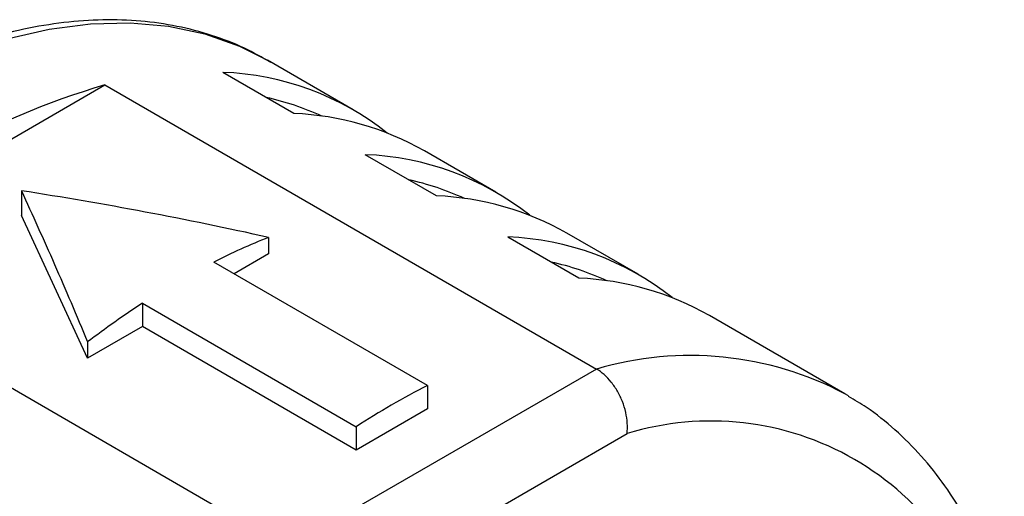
# Model space of a CAD drawing. Header units: millimetres. Extents: x 6 to 273, y 6 to 210.
# Tile 14 of 15: x 251.43 to 261.2, y 177.45 to 182.18. Entities that reach past the tile are written whole.
import ezdxf

# ---------------------------------------------------------------- set-up
doc = ezdxf.new("R2010")
doc.units = ezdxf.units.MM

msp = doc.modelspace()

# ---------------------------------------------------------------- linework, layer by layer
for p, q in [((254.7359, 181.2857), (253.8873, 181.7755)), ((254.1484, 181.2477), (253.4413, 181.6559)), ((249.2016, 179.7587), (252.2708, 181.5306)), ((252.2708, 181.5306), (257.1498, 178.714)), ((256.1501, 180.4693), (255.443, 180.8775)), ((255.5626, 180.4313), (254.8555, 180.8395)), ((251.4433, 180.4814), (251.4433, 180.2365)), ((252.1008, 178.8199), (251.4433, 180.2365)), ((253.8971, 180.019), (253.8971, 179.8569)), ((256.9768, 179.6149), (256.2697, 180.0231)), ((257.5643, 179.6529), (256.8572, 180.0611)), ((255.4738, 178.5501), (253.3525, 179.7747)), ((253.8971, 179.8569), (253.5536, 179.6586)), ((254.0806, 176.9421), (249.2016, 179.7587)), ((252.6454, 179.3665), (254.7667, 178.1419)), ((252.6454, 179.3665), (252.6454, 179.1343)), ((259.6149, 178.4691), (258.2714, 179.2447)), ((252.6454, 179.1343), (252.1008, 178.8199)), ((254.7667, 177.9097), (252.6454, 179.1343)), ((252.1008, 178.982), (252.1008, 178.8199)), ((257.1498, 178.714), (254.0806, 176.9421)), ((255.4738, 178.5501), (255.4738, 178.3179)), ((259.6507, 178.4481), (259.6149, 178.4691)), ((255.4738, 178.3179), (254.7667, 177.9097)), ((254.7667, 178.1419), (254.7667, 177.9097)), ((254.4839, 176.3584), (257.4537, 178.0729))]:
    msp.add_line(p, q)
at = {"flags": 128}
msp.add_lwpolyline([(251.2987, 181.9876), (251.719, 182.0849), (252.1282, 182.1387), (252.524, 182.1486), (252.9039, 182.1146), (253.2657, 182.037), (253.6072, 181.916), (253.8873, 181.7755)], dxfattribs=at)
for centre, radius, start, end in [((253.3394, 178.8632), 2.7946, 51.63813, 87.91053), ((254.3652, 174.3583), 7.4718, 106.27873, 133.71589), ((253.295, 178.7673), 2.702, 65.27096, 77.65323), ((254.0311, 178.3893), 2.8609, 60.42814, 87.65051), ((254.7536, 178.0468), 2.7946, 51.63813, 87.91053), ((254.7092, 177.9509), 2.702, 65.27096, 77.65323), ((255.4453, 177.5729), 2.8609, 60.42814, 87.65051), ((256.2127, 174.1278), 6.33, 111.45809, 116.86275), ((256.1678, 177.2304), 2.7946, 51.63813, 87.91053), ((256.1234, 177.1345), 2.702, 65.27096, 77.65323), ((256.8595, 176.7565), 2.8609, 60.42814, 87.65051), ((257.4547, 171.9764), 8.8172, 123.05516, 127.38809), ((258.0802, 175.5493), 3.2985, 62.27149, 106.38225), ((258.8833, 171.8275), 7.5378, 116.89272, 123.10191), ((258.2884, 175.3547), 2.8435, 12.9179, 107.07135)]:
    msp.add_arc(centre, radius, start, end)
for points, knots in [([(253.9191, 181.7538), (253.833, 181.8029), (253.6459, 181.9095), (253.3334, 182.0284), (252.9894, 182.1189), (252.6288, 182.1699), (252.2538, 182.1823), (251.8661, 182.1554), (251.4675, 182.0894), (251.0602, 181.9843), (250.6465, 181.8406), (250.2289, 181.6593), (249.8098, 181.4414), (249.3915, 181.1882), (248.9762, 180.9012), (248.5662, 180.5823), (248.1635, 180.233), (247.7702, 179.8555), (247.3883, 179.4517), (247.0197, 179.0237), (246.6662, 178.574), (246.3297, 178.1047), (246.0119, 177.6185), (245.7144, 177.1177), (245.4387, 176.6051), (245.1864, 176.0833), (244.9586, 175.5549), (244.7567, 175.0228), (244.5817, 174.4896), (244.4346, 173.958), (244.3163, 173.4309), (244.2274, 172.9108), (244.1689, 172.4006), (244.1453, 171.9997), (244.1435, 171.7708), (244.1429, 171.704)], [0, 0, 0, 0, 0.025636, 0.055705, 0.085815, 0.11605, 0.146468, 0.177091, 0.207909, 0.238891, 0.269994, 0.301176, 0.332402, 0.363646, 0.394886, 0.426112, 0.45732, 0.488509, 0.519679, 0.550833, 0.581973, 0.613102, 0.644225, 0.675344, 0.706463, 0.737585, 0.768714, 0.799853, 0.831006, 0.862177, 0.893368, 0.924583, 0.955824, 0.987091, 1, 1, 1, 1]), ([(261.1973, 176.294), (261.1799, 176.3534), (261.1223, 176.55), (261.0009, 176.8651), (260.8227, 177.2274), (260.6142, 177.5576), (260.3786, 177.8546), (260.1164, 178.1142), (259.8743, 178.3112), (259.7115, 178.4064), (259.6524, 178.441)], [0, 0, 0, 0, 0.063077, 0.208977, 0.354151, 0.498039, 0.640406, 0.781205, 0.920616, 1, 1, 1, 1])]:
    msp.add_open_spline(points, degree=3, knots=knots)
for points in [[(251.4433, 180.4814), (251.553, 180.2449), (251.7724, 179.7586), (251.9914, 179.2455), (252.1008, 178.982)], [(253.8971, 180.019), (253.4888, 180.1099), (252.6715, 180.2777), (251.8529, 180.4181), (251.4433, 180.4814)], [(257.4537, 178.0729), (257.4575, 178.1058), (257.459, 178.175), (257.4431, 178.2839), (257.4098, 178.3922), (257.3611, 178.4944), (257.2994, 178.5855), (257.2279, 178.6611), (257.1761, 178.6988), (257.1498, 178.714)]]:
    msp.add_open_spline(points, degree=3)

doc.saveas('drawing.dxf')
